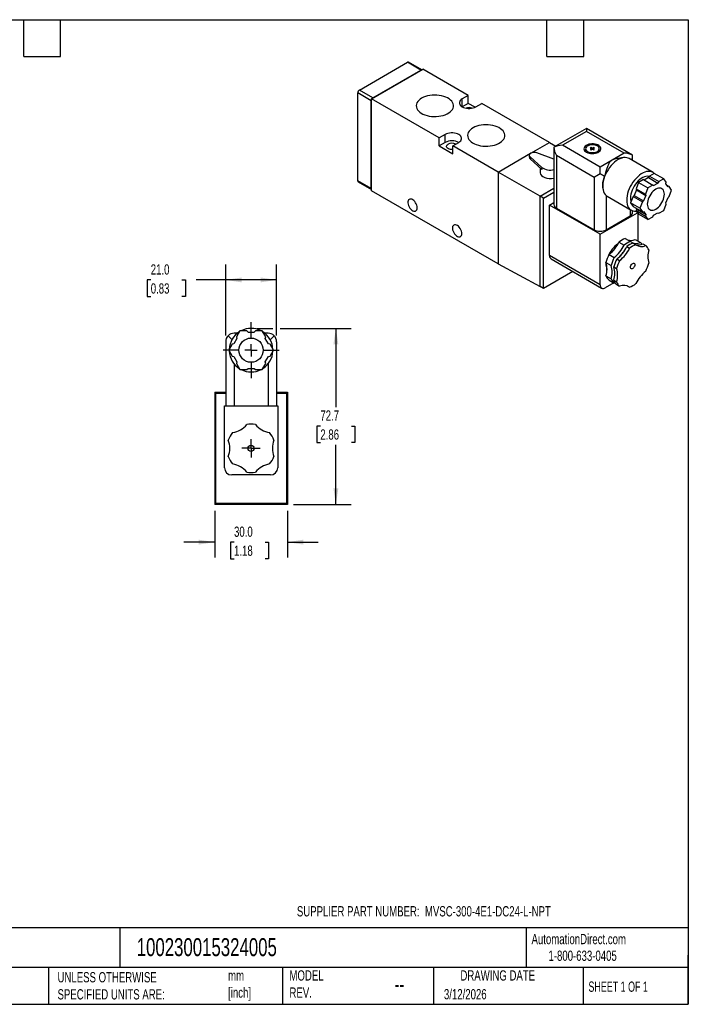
# Model space of a CAD drawing. Header units: millimetres. Extents: x 13 to 546, y 13 to 419.
# Tile 2 of 2: x 270 to 546, y 13 to 419. Entities that reach past the tile are written whole.
import ezdxf

# ---------------------------------------------------------------- set-up
doc = ezdxf.new("R2010")
doc.units = ezdxf.units.MM
doc.header["$LTSCALE"] = 2
doc.linetypes.add('SLD-Center', pattern=[19.05, 15.24, -1.27, 1.27, -1.27])
doc.linetypes.add('SLD-Solid', pattern=[0])
doc.layers.add('CENTER', color=40, linetype='SLD-Center')
doc.layers.add('DIMENSIONS', color=140, linetype='SLD-Solid', lineweight=25)
doc.layers.add('TEXT', color=140, linetype='SLD-Solid', lineweight=25)
doc.styles.add('SLDTEXTSTYLE0', font='TXT', dxfattribs={"width": 0.7})
doc.styles.add('SLDTEXTSTYLE1', font='TXT', dxfattribs={"width": 0.65})
doc.dimstyles.new('SLDDIMSTYLE0', dxfattribs={"dimtxt": 4.316016, "dimasz": 6.604, "dimexe": 0, "dimexo": 0.0625, "dimgap": 1.079004, "dimtad": 0, "dimtih": 1, "dimtoh": 1, "dimdec": 1, "dimrnd": 1e-09, "dimzin": 4, "dimdsep": 46, "dimtxsty": 'SLDTEXTSTYLE0', "dimsah": 1, "dimcen": 0.09, "dimadec": 0, "dimazin": 1, "dimtfac": 1, "dimtdec": 1, "dimtofl": 0, "dimtmove": 0, "dimatfit": 3, "dimfxl": 0, "dimfrac": 2, "dimtolj": 1, "dimtzin": 12, "dimarcsym": 0})
doc.dimstyles.new('SLDDIMSTYLE1', dxfattribs={"dimtxt": 4.316016, "dimasz": 6.604, "dimexe": 0, "dimexo": 0.0625, "dimgap": 1.079004, "dimtad": 0, "dimtih": 1, "dimtoh": 1, "dimdec": 1, "dimrnd": 1e-09, "dimzin": 4, "dimdsep": 46, "dimtxsty": 'SLDTEXTSTYLE0', "dimsah": 1, "dimcen": 0.09, "dimadec": 0, "dimazin": 1, "dimtfac": 1, "dimtdec": 1, "dimtmove": 0, "dimatfit": 0, "dimfxl": 0, "dimfrac": 2, "dimtolj": 1, "dimtzin": 12, "dimarcsym": 0})
doc.dimstyles.new('SLDDIMSTYLE2', dxfattribs={"dimtxt": 4.316016, "dimasz": 6.604, "dimexe": 0, "dimexo": 0.0625, "dimgap": 1.079004, "dimtad": 0, "dimtih": 1, "dimtoh": 1, "dimdec": 1, "dimrnd": 1e-09, "dimzin": 12, "dimdsep": 46, "dimtxsty": 'SLDTEXTSTYLE0', "dimsah": 1, "dimcen": 0.09, "dimadec": 0, "dimazin": 3, "dimtfac": 1, "dimtdec": 1, "dimtofl": 0, "dimtmove": 0, "dimatfit": 3, "dimfxl": 0, "dimfrac": 2, "dimtolj": 1, "dimtzin": 12, "dimarcsym": 0})

# ---------------------------------------------------------------- blocks, each defined once
blk = doc.blocks.new('_D_7')
at = {"layer": 'DIMENSIONS'}
for p, q in [((350.64, 216.45), (350.64, 197.11)), ((380.64, 216.45), (380.64, 197.11)), ((350.64, 203.46), (337.94, 203.46)), ((358.6, 203.46), (357.15, 203.46)), ((357.15, 203.46), (357.15, 196.6)), ((371.42, 203.46), (372.87, 203.46)), ((372.87, 203.46), (372.87, 196.6)), ((380.64, 203.46), (393.34, 203.46)), ((357.15, 196.6), (358.6, 196.6)), ((372.87, 196.6), (371.42, 196.6))]:
    blk.add_line(p, q, dxfattribs=at)
for points in [[(350.64, 203.46), (344.03, 204.48), (344.03, 202.45)], [(380.64, 203.46), (387.24, 202.45), (387.24, 204.48)]]:
    blk.add_solid(points, dxfattribs=at)
at = {"layer": 'DIMENSIONS', "char_height": 4.233, "attachment_point": 1, "style": 'SLDTEXTSTYLE0'}
for s, insert in [('30.0', (358.6, 209.89)), ('1.18', (358.6, 202.06))]:
    blk.add_mtext(s, dxfattribs=dict(at, insert=insert))
blk = doc.blocks.new('_D_8')
at = {"layer": 'DIMENSIONS'}
for p, q in [((355.14, 288.73), (355.14, 318.04)), ((376.14, 288.73), (376.14, 318.04)), ((324.22, 311.69), (322.78, 311.69)), ((322.78, 311.69), (322.78, 304.83)), ((337.05, 311.69), (338.5, 311.69)), ((338.5, 311.69), (338.5, 304.83)), ((355.14, 311.69), (342.9, 311.69)), ((376.14, 311.69), (355.14, 311.69)), ((322.78, 304.83), (324.22, 304.83)), ((338.5, 304.83), (337.05, 304.83))]:
    blk.add_line(p, q, dxfattribs=at)
for points in [[(355.14, 311.69), (361.74, 310.68), (361.74, 312.71)], [(376.14, 311.69), (369.53, 312.71), (369.53, 310.68)]]:
    blk.add_solid(points, dxfattribs=at)
at = {"layer": 'DIMENSIONS', "char_height": 4.233, "attachment_point": 1, "style": 'SLDTEXTSTYLE0'}
for s, insert in [('21.0', (324.22, 318.12)), ('0.83', (324.22, 310.29))]:
    blk.add_mtext(s, dxfattribs=dict(at, insert=insert))
blk = doc.blocks.new('_D_9')
at = {"layer": 'DIMENSIONS'}
for p, q in [((368.18, 291.69), (374.61, 291.69)), ((377.66, 291.69), (406.99, 291.69)), ((400.64, 291.69), (400.64, 259.22)), ((394.22, 251.39), (392.78, 251.39)), ((392.78, 251.39), (392.78, 244.53)), ((407.05, 251.39), (408.5, 251.39)), ((408.5, 251.39), (408.5, 244.53)), ((392.78, 244.53), (394.22, 244.53)), ((408.5, 244.53), (407.05, 244.53)), ((400.64, 218.99), (400.64, 243.57)), ((383.18, 218.99), (406.99, 218.99))]:
    blk.add_line(p, q, dxfattribs=at)
for points in [[(400.64, 291.69), (399.62, 285.09), (401.65, 285.09)], [(400.64, 218.99), (401.65, 225.6), (399.62, 225.6)]]:
    blk.add_solid(points, dxfattribs=at)
at = {"layer": 'DIMENSIONS', "char_height": 4.233, "attachment_point": 1, "style": 'SLDTEXTSTYLE0'}
for s, insert in [('72.7', (394.22, 257.82)), ('2.86', (394.22, 249.99))]:
    blk.add_mtext(s, dxfattribs=dict(at, insert=insert))
blk = doc.blocks.new('SW_CENTERMARKSYMBOL_2')
at = {"layer": 'CENTER', "color": 0}
for p, q in [((0, 5.08), (0, 11.54)), ((-5.08, 0), (-11.54, 0)), ((0, 0), (-2.54, 0)), ((0, 0), (0, 2.54)), ((0, 0), (0, -2.54)), ((0, 0), (2.54, 0)), ((5.08, 0), (11.54, 0)), ((0, -5.08), (0, -11.54))]:
    blk.add_line(p, q, dxfattribs=at)
blk = doc.blocks.new('SW_CENTERMARKSYMBOL_3')
at = {"layer": 'CENTER', "color": 0}
for p, q in [((-2.54, 0), (-3.79, 0)), ((0, 0), (-2.54, 0)), ((0, 2.54), (0, 3.79)), ((0, 0), (0, 2.54)), ((0, 0), (0, -2.54)), ((0, 0), (2.54, 0)), ((2.54, 0), (3.79, 0)), ((0, -2.54), (0, -3.79))]:
    blk.add_line(p, q, dxfattribs=at)

msp = doc.modelspace()

# ---------------------------------------------------------------- linework, layer by layer
for p, q in [((410.36, 390.08), (430.16, 401.51)), ((415.31, 386.41), (436.52, 398.65)), ((415.72, 386.69), (435.96, 398.37)), ((415.94, 386.86), (435.74, 398.29)), ((435.74, 398.29), (430.16, 401.51)), ((436.11, 398.42), (430.66, 401.56)), ((436, 398.35), (435.96, 398.37)), ((455.26, 387.84), (436.52, 398.65)), ((415.24, 385.63), (409.65, 388.86)), ((409.65, 352.6), (409.65, 388.86)), ((415.94, 386.86), (410.36, 390.08)), ((443.24, 370.28), (415.31, 386.41)), ((415.31, 348.52), (415.31, 386.41)), ((415.72, 386.69), (415.76, 386.67)), ((455.26, 387.84), (452.79, 386.41)), ((452.79, 383.14), (452.79, 386.41)), ((455.26, 384.57), (455.26, 387.84)), ((415.24, 349.38), (415.24, 385.63)), ((415.31, 385.89), (415.27, 385.91)), ((415.27, 349.14), (415.27, 385.91)), ((455.26, 384.57), (452.79, 383.14)), ((458.07, 382.95), (455.26, 384.57)), ((458.44, 383.14), (460.92, 384.57)), ((488.85, 368.45), (460.92, 384.57)), ((504.05, 374.17), (490.65, 366.43)), ((523.11, 363.16), (504.05, 374.17)), ((504.05, 374.17), (504.05, 372.98)), ((445.71, 371.71), (443.24, 370.28)), ((443.24, 367.02), (443.24, 370.28)), ((445.71, 368.45), (445.71, 371.71)), ((504.05, 372.98), (494.15, 367.27)), ((519.61, 364), (504.05, 372.98)), ((445.71, 368.45), (443.24, 367.02)), ((443.24, 367.02), (448.9, 363.75)), ((448.9, 367.02), (451.37, 368.45)), ((467.63, 356.2), (448.9, 367.02)), ((448.9, 363.75), (448.9, 367.02)), ((481.11, 363.98), (488.85, 368.45)), ((488.85, 368.45), (491.41, 366.87)), ((490.65, 366.43), (490.65, 342.77)), ((509.71, 358.29), (494.15, 367.27)), ((503.73, 365.84), (503.73, 364.63)), ((506, 366.35), (505.64, 366.14)), ((505.64, 366.14), (506.17, 365.84)), ((506.17, 365.84), (505.64, 365.53)), ((506.53, 366.04), (506, 366.35)), ((506, 365.94), (506, 366.35)), ((506.17, 365.43), (506.17, 365.84)), ((507.06, 366.35), (506.53, 366.04)), ((506.53, 365.63), (506.53, 366.04)), ((506.88, 365.84), (507.41, 366.14)), ((507.41, 365.53), (506.88, 365.84)), ((506.88, 365.43), (506.88, 365.84)), ((507.41, 366.14), (507.06, 366.35)), ((507.06, 365.94), (507.06, 366.35)), ((509.33, 364.63), (509.33, 365.84)), ((467.63, 356.2), (481.03, 363.94)), ((480.48, 363.14), (480.48, 362.32)), ((480.8, 362.52), (485.61, 358.15)), ((480.8, 362.52), (480.8, 361.71)), ((480.8, 361.71), (485.61, 357.33)), ((490.65, 361.51), (483.56, 364.12)), ((507.23, 354), (491.68, 362.98)), ((491.68, 362.98), (491.68, 341.34)), ((505.64, 365.53), (506, 365.33)), ((506, 365.33), (506.53, 365.63)), ((506.53, 365.63), (507.06, 365.33)), ((507.06, 365.33), (507.41, 365.53)), ((519.61, 364), (509.71, 358.29)), ((519.4, 362.18), (517.05, 361.85)), ((531.53, 356.08), (521.63, 361.79)), ((523.11, 360.94), (523.11, 363.16)), ((484.99, 357.9), (484.99, 355.95)), ((485.61, 358.15), (485.61, 357.33)), ((509.71, 355.43), (509.71, 358.29)), ((484.89, 346.24), (467.63, 356.2)), ((467.63, 356.2), (467.63, 318.31)), ((507.23, 354), (507.23, 332.36)), ((529.68, 353.9), (527.92, 352.88)), ((530.04, 354.51), (529.68, 353.9)), ((529.68, 353.9), (533.57, 351.65)), ((532.07, 355.68), (530.04, 354.51)), ((530.04, 354.51), (533.93, 352.27)), ((535.95, 353.44), (532.07, 355.68)), ((415.24, 349.38), (409.65, 352.6)), ((409.86, 352.15), (415.31, 349)), ((484.89, 346.24), (490.65, 349.57)), ((525.53, 351.91), (524.52, 349.3)), ((527.56, 353.08), (525.53, 351.91)), ((525.53, 351.91), (529.42, 349.67)), ((527.56, 353.08), (531.45, 350.84)), ((529.42, 349.67), (528.41, 347.05)), ((531.45, 350.84), (529.42, 349.67)), ((531.8, 350.63), (531.45, 350.84)), ((531.8, 350.63), (533.57, 351.65)), ((533.93, 352.27), (533.57, 351.65)), ((535.95, 353.44), (533.93, 352.27)), ((536.97, 351.99), (535.95, 353.44)), ((536.84, 351.36), (536.97, 351.99)), ((537.72, 350.1), (536.84, 351.36)), ((537.24, 350.79), (538.21, 350.23)), ((538.21, 350.23), (537.72, 350.1)), ((539.22, 348.79), (538.21, 350.23)), ((415.27, 349.14), (415.31, 349.12)), ((467.63, 318.31), (415.31, 348.52)), ((486.3, 345.42), (484.89, 346.24)), ((484.89, 309.01), (484.89, 346.24)), ((486.3, 345.42), (490.65, 347.94)), ((511.11, 348.14), (511.19, 347.94)), ((512.18, 346.52), (512.63, 346.2)), ((512.18, 346.52), (512.18, 332.36)), ((512.63, 346.2), (522.53, 340.49)), ((523.28, 346.11), (522.27, 343.49)), ((523.76, 346.54), (523.28, 346.11)), ((523.28, 346.11), (527.17, 343.86)), ((524.65, 348.81), (523.76, 346.54)), ((523.76, 346.54), (527.65, 344.29)), ((524.52, 349.3), (528.41, 347.05)), ((524.52, 349.3), (524.65, 348.81)), ((524.65, 348.81), (528.54, 346.57)), ((528.54, 346.57), (527.65, 344.29)), ((528.41, 347.05), (528.54, 346.57)), ((536.84, 343.47), (537.72, 345.75)), ((537.72, 345.75), (538.21, 346.18)), ((538.21, 346.18), (539.22, 348.79)), ((486.3, 308.19), (486.3, 345.42)), ((488.85, 342.57), (490.65, 343.61)), ((509.71, 330.52), (488.85, 342.57)), ((488.85, 321.74), (488.85, 342.57)), ((526.16, 341.25), (522.27, 343.49)), ((522.27, 343.49), (523.28, 342.05)), ((523.28, 342.05), (527.17, 339.8)), ((524.25, 341.49), (524.65, 340.92)), ((527.17, 343.86), (526.16, 341.25)), ((527.65, 344.29), (527.17, 343.86)), ((535.95, 340.37), (536.97, 342.99)), ((536.97, 342.99), (536.84, 343.47)), ((491.68, 341.34), (507.23, 332.36)), ((509.71, 330.52), (525.13, 339.43)), ((512.18, 332.36), (522.08, 338.08)), ((522.08, 340.75), (522.08, 338.08)), ((523.11, 339.51), (523.11, 340.23)), ((524.94, 339.69), (524.29, 340.07)), ((524.65, 340.92), (524.52, 340.29)), ((524.52, 340.29), (528.41, 338.04)), ((524.52, 340.29), (525.53, 338.85)), ((524.65, 340.92), (528.54, 338.68)), ((525.26, 339.23), (525.26, 327.74)), ((529.42, 336.6), (525.53, 338.85)), ((526.16, 341.25), (527.17, 339.8)), ((527.17, 339.8), (527.65, 339.93)), ((527.65, 339.93), (528.54, 338.68)), ((528.54, 338.68), (528.41, 338.04)), ((528.41, 338.04), (529.42, 336.6)), ((529.42, 336.6), (531.45, 337.77)), ((531.45, 337.77), (531.8, 338.38)), ((531.8, 338.38), (533.57, 339.41)), ((533.57, 339.41), (533.93, 339.2)), ((533.57, 339.41), (533.93, 339.2)), ((533.93, 339.2), (535.95, 340.37)), ((509.71, 309.7), (509.71, 330.52)), ((517.49, 327.29), (519.65, 326.05)), ((520.03, 328.76), (522.18, 327.51)), ((520.71, 325.43), (521.87, 324.76)), ((523.25, 326.9), (524.41, 326.23)), ((524.15, 328.39), (526.3, 327.14)), ((527.37, 326.53), (528.53, 325.86)), ((509.71, 309.7), (488.85, 321.74)), ((513.37, 322.17), (515.53, 320.92)), ((467.63, 318.31), (484.89, 309.01)), ((489.47, 320.37), (510.33, 308.33)), ((512.1, 318.89), (514.26, 317.65)), ((515.32, 317.04), (516.48, 316.36)), ((517.75, 319.63), (516.59, 320.31)), ((498.44, 315.19), (486.3, 308.19)), ((512.1, 313.4), (514.26, 312.15)), ((486.3, 308.19), (484.89, 309.01)), ((515.3, 310.48), (511.83, 308.48)), ((513.37, 311.59), (515.53, 310.35)), ((515.32, 311.54), (516.48, 310.87)), ((515.88, 310.48), (515.53, 310.35)), ((516.59, 309.74), (517.75, 309.06)), ((520.92, 309.24), (521.87, 308.69)), ((357.81, 287.02), (356.16, 288.67)), ((359.98, 289.69), (358.64, 289.69)), ((361.02, 290.69), (359.58, 288.21)), ((363.89, 290.69), (361.02, 290.69)), ((364.39, 290.19), (363.89, 290.69)), ((364.39, 290.19), (366.89, 290.19)), ((367.39, 290.69), (366.89, 290.19)), ((370.26, 290.69), (367.39, 290.69)), ((371.69, 288.21), (370.26, 290.69)), ((372.64, 289.69), (371.29, 289.69)), ((375.11, 288.67), (373.46, 287.02)), ((355.14, 286.19), (355.14, 259.69)), ((357.83, 285.18), (356.4, 282.69)), ((358.52, 285.36), (357.83, 285.18)), ((359.77, 287.53), (358.52, 285.36)), ((359.58, 288.21), (359.77, 287.53)), ((371.51, 287.53), (371.69, 288.21)), ((372.76, 285.36), (371.51, 287.53)), ((373.44, 285.18), (372.76, 285.36)), ((374.88, 282.69), (373.44, 285.18)), ((376.14, 286.19), (376.14, 259.69)), ((356.4, 282.69), (357.83, 280.21)), ((373.44, 280.21), (374.88, 282.69)), ((357.83, 280.21), (358.52, 280.03)), ((358.52, 280.03), (359.77, 277.86)), ((358.64, 277.04), (358.64, 259.69)), ((359.77, 277.86), (359.58, 277.18)), ((359.58, 277.18), (361.02, 274.69)), ((370.26, 274.69), (371.69, 277.18)), ((371.51, 277.86), (372.76, 280.03)), ((371.69, 277.18), (371.51, 277.86)), ((372.64, 277.04), (372.64, 259.69)), ((372.76, 280.03), (373.44, 280.21)), ((361.02, 274.69), (363.89, 274.69)), ((363.89, 274.69), (364.39, 275.19)), ((364.39, 275.19), (366.89, 275.19)), ((366.89, 275.19), (367.39, 274.69)), ((367.39, 274.69), (370.26, 274.69)), ((351.04, 264.99), (350.64, 265.39)), ((350.64, 265.39), (355.14, 265.39)), ((350.64, 265.39), (350.64, 218.99)), ((351.04, 219.39), (351.04, 264.99)), ((351.04, 264.99), (355.14, 264.99)), ((376.14, 265.39), (380.64, 265.39)), ((376.14, 264.99), (380.24, 264.99)), ((380.64, 265.39), (380.24, 264.99)), ((380.24, 264.99), (380.24, 219.39)), ((380.64, 265.39), (380.64, 218.99)), ((354.64, 234.19), (354.64, 259.69)), ((354.64, 259.69), (376.64, 259.69)), ((376.64, 259.69), (376.64, 234.19)), ((373.64, 231.19), (357.64, 231.19)), ((350.64, 218.99), (351.04, 219.39)), ((380.64, 218.99), (350.64, 218.99)), ((380.24, 219.39), (351.04, 219.39)), ((380.24, 219.39), (380.64, 218.99))]:
    msp.add_line(p, q)
at = {"flags": 128}
for points in [[(436.04, 386.68), (435.4, 386.26), (434.85, 385.79), (434.4, 385.28), (434.08, 384.74), (433.88, 384.19), (433.8, 383.62), (433.84, 383.05), (434.02, 382.5), (434.31, 381.95), (434.72, 381.44), (435.25, 380.96), (435.87, 380.52), (436.59, 380.13), (437.39, 379.8), (438.25, 379.53), (439.17, 379.32), (440.13, 379.19), (441.1, 379.13), (442.09, 379.13), (443.06, 379.22), (444.01, 379.37), (444.91, 379.59), (445.76, 379.88), (446.54, 380.22), (447.23, 380.63), (447.84, 381.07), (448.33, 381.56), (448.72, 382.09), (448.98, 382.63), (449.12, 383.2), (449.14, 383.76), (449.03, 384.33), (448.79, 384.88), (448.44, 385.41), (447.97, 385.91), (447.39, 386.37), (446.72, 386.78), (445.96, 387.14), (445.13, 387.45), (444.24, 387.68), (443.3, 387.85), (442.33, 387.95), (441.35, 387.98), (440.37, 387.94), (439.41, 387.82), (438.48, 387.63), (437.6, 387.38), (436.78, 387.06), (436.04, 386.68)], [(452.79, 386.41), (452.34, 386.1), (451.99, 385.75), (451.75, 385.37), (451.63, 384.98), (451.63, 384.57), (451.75, 384.18), (451.99, 383.8), (452.34, 383.45), (452.79, 383.14), (453.32, 382.88), (453.92, 382.68), (454.58, 382.55), (455.27, 382.48), (455.96, 382.48), (456.65, 382.55), (457.3, 382.68), (457.91, 382.88), (458.44, 383.14)], [(457.26, 374.44), (456.61, 374.01), (456.06, 373.54), (455.62, 373.03), (455.29, 372.5), (455.09, 371.94), (455.01, 371.38), (455.06, 370.81), (455.23, 370.25), (455.53, 369.71), (455.94, 369.19), (456.46, 368.71), (457.09, 368.27), (457.8, 367.89), (458.6, 367.55), (459.47, 367.28), (460.38, 367.08), (461.34, 366.94), (462.32, 366.88), (463.3, 366.89), (464.27, 366.97), (465.22, 367.12), (466.13, 367.34), (466.97, 367.63), (467.75, 367.98), (468.45, 368.38), (469.05, 368.83), (469.55, 369.32), (469.93, 369.84), (470.19, 370.39), (470.33, 370.95), (470.35, 371.52), (470.24, 372.08), (470.01, 372.63), (469.65, 373.16), (469.18, 373.66), (468.61, 374.12), (467.93, 374.54), (467.18, 374.9), (466.34, 375.2), (465.45, 375.44), (464.51, 375.61), (463.54, 375.71), (462.56, 375.73), (461.58, 375.69), (460.62, 375.57), (459.69, 375.38), (458.81, 375.13), (458, 374.81), (457.26, 374.44)], [(451.37, 368.45), (451.82, 368.76), (452.17, 369.1), (452.41, 369.48), (452.53, 369.88), (452.53, 370.28), (452.41, 370.68), (452.17, 371.06), (451.82, 371.4), (451.37, 371.71), (450.84, 371.97), (450.23, 372.17), (449.58, 372.31), (448.89, 372.38), (448.19, 372.38), (447.51, 372.31), (446.85, 372.17), (446.25, 371.97), (445.71, 371.71)], [(448.9, 365.53), (448.48, 365.52), (447.96, 365.56), (447.47, 365.67), (447.05, 365.84), (446.7, 366.07), (446.45, 366.33), (446.32, 366.63), (446.3, 366.93), (446.41, 367.22), (446.63, 367.5), (446.95, 367.73)], [(504.05, 364.41), (504.56, 364.16), (505.15, 363.98), (505.78, 363.86), (506.44, 363.82), (507.11, 363.85), (507.75, 363.95), (508.35, 364.11), (508.88, 364.34), (509.33, 364.63), (509.67, 364.96), (509.91, 365.32), (510.02, 365.69), (510, 366.08), (509.86, 366.45), (509.6, 366.81), (509.22, 367.12), (508.75, 367.4), (508.2, 367.61), (507.59, 367.76), (506.94, 367.84), (506.28, 367.85), (505.62, 367.79), (505, 367.66), (504.43, 367.46), (503.94, 367.2), (503.54, 366.89), (503.25, 366.54), (503.07, 366.17), (503.03, 365.79), (503.11, 365.41), (503.31, 365.04), (503.63, 364.71), (504.05, 364.41)], [(504.55, 364.7), (505, 364.48), (505.52, 364.33), (506.09, 364.24), (506.67, 364.22), (507.25, 364.28), (507.8, 364.4), (508.29, 364.58), (508.7, 364.82), (509.02, 365.1), (509.23, 365.42), (509.32, 365.75), (509.29, 366.09), (509.14, 366.42), (508.87, 366.72), (508.51, 366.98), (508.05, 367.19), (507.53, 367.35), (506.96, 367.43), (506.38, 367.45), (505.8, 367.4), (505.25, 367.28), (504.76, 367.09), (504.35, 366.86), (504.03, 366.57), (503.82, 366.26), (503.73, 365.92), (503.76, 365.59), (503.91, 365.26), (504.18, 364.96), (504.55, 364.7)], [(483.56, 364.12), (483.07, 364.25), (482.53, 364.3), (482, 364.26), (481.5, 364.15), (481.07, 363.96), (480.74, 363.71), (480.54, 363.42), (480.48, 363.11), (480.57, 362.8), (480.8, 362.52)], [(503.73, 365.42), (503.54, 365.26), (503.32, 365.02)], [(509.73, 365.02), (509.6, 365.17), (509.33, 365.42)], [(521.63, 361.79), (521.28, 361.97), (520.68, 362.15), (520.04, 362.21), (519.35, 362.17), (518.63, 362.01), (517.88, 361.73), (517.13, 361.35), (516.38, 360.86), (515.64, 360.28), (514.92, 359.61), (514.23, 358.86), (513.58, 358.05), (512.98, 357.17), (512.44, 356.25), (511.96, 355.31), (511.56, 354.34), (511.24, 353.37), (510.99, 352.4), (510.84, 351.46), (510.77, 350.56), (510.79, 349.7), (510.9, 348.9), (511.1, 348.18), (511.38, 347.53), (511.74, 346.98), (512.18, 346.52)], [(532.08, 355.67), (531.91, 355.82), (531.4, 356.15), (530.83, 356.37), (530.21, 356.49), (529.55, 356.49), (528.86, 356.38), (528.14, 356.16), (527.4, 355.83), (526.66, 355.41), (525.93, 354.88), (525.21, 354.27), (524.51, 353.58), (523.85, 352.81), (523.23, 351.99), (522.66, 351.11), (522.16, 350.19), (521.71, 349.25), (521.34, 348.3), (521.05, 347.35), (520.84, 346.4), (520.71, 345.49), (520.67, 344.61), (520.71, 343.78), (520.84, 343.01), (521.05, 342.32), (521.34, 341.7), (521.71, 341.18), (522.16, 340.75), (522.66, 340.42), (523.23, 340.2), (523.85, 340.08), (524.51, 340.08), (524.66, 340.1)], [(529.94, 354.34), (529.78, 354.38), (529.23, 354.45), (528.63, 354.4), (528, 354.24), (527.36, 353.97), (526.71, 353.6), (526.06, 353.12), (525.43, 352.56), (524.84, 351.91), (524.28, 351.2), (523.77, 350.43), (523.33, 349.63), (522.95, 348.79), (522.65, 347.95), (522.44, 347.12), (522.3, 346.31), (522.26, 345.53), (522.3, 344.8), (522.44, 344.14), (522.47, 344.02)], [(536.22, 347.06), (536.18, 347.67), (536.05, 348.22), (535.84, 348.69), (535.55, 349.07), (535.19, 349.35), (534.77, 349.52), (534.29, 349.58), (533.78, 349.53), (533.24, 349.37), (532.69, 349.1), (532.14, 348.73), (531.6, 348.27), (531.08, 347.73), (530.61, 347.12), (530.19, 346.46), (529.83, 345.77), (529.54, 345.05), (529.33, 344.34), (529.2, 343.64), (529.15, 342.98), (529.2, 342.36), (529.33, 341.82), (529.54, 341.35), (529.83, 340.97), (530.19, 340.69), (530.61, 340.52), (531.08, 340.45), (531.6, 340.51), (532.14, 340.67), (532.69, 340.94), (533.24, 341.31), (533.78, 341.77), (534.29, 342.31), (534.77, 342.92), (535.19, 343.58), (535.55, 344.27), (535.84, 344.98), (536.05, 345.7), (536.18, 346.4), (536.22, 347.06)], [(434.22, 341.44), (434.18, 341.95), (434.04, 342.49), (433.83, 343.03), (433.54, 343.55), (433.19, 344.02), (432.8, 344.43), (432.38, 344.74), (431.96, 344.96), (431.56, 345.06), (431.19, 345.05), (430.87, 344.92), (430.61, 344.68), (430.44, 344.34), (430.35, 343.92), (430.35, 343.44), (430.44, 342.91), (430.61, 342.37), (430.87, 341.83), (431.19, 341.33), (431.56, 340.89), (431.96, 340.53), (432.38, 340.26), (432.8, 340.1), (433.19, 340.05), (433.54, 340.12), (433.83, 340.31), (434.04, 340.6), (434.18, 340.98), (434.22, 341.44)], [(452.61, 330.83), (452.56, 331.33), (452.43, 331.87), (452.21, 332.41), (451.92, 332.93), (451.57, 333.41), (451.18, 333.81), (450.77, 334.13), (450.35, 334.35), (449.94, 334.45), (449.57, 334.44), (449.25, 334.31), (449, 334.07), (448.82, 333.73), (448.73, 333.31), (448.73, 332.82), (448.82, 332.3), (449, 331.75), (449.25, 331.22), (449.57, 330.72), (449.94, 330.28), (450.35, 329.91), (450.77, 329.65), (451.18, 329.48), (451.57, 329.44), (451.92, 329.51), (452.21, 329.7), (452.43, 329.99), (452.56, 330.37), (452.61, 330.83)], [(512.18, 317.66), (512.23, 318.47), (512.23, 318.53)], [(522.26, 316.95), (522.3, 317.29), (522.43, 317.65), (522.62, 317.99), (522.87, 318.27), (523.14, 318.48), (523.42, 318.59), (523.66, 318.59), (523.86, 318.47), (523.98, 318.26), (524.03, 317.97), (523.98, 317.63), (523.86, 317.27), (523.66, 316.93), (523.42, 316.65), (523.14, 316.44), (522.87, 316.33), (522.62, 316.33), (522.43, 316.45), (522.3, 316.66), (522.26, 316.95)]]:
    msp.add_lwpolyline(points, dxfattribs=at)
for centre, radius in [((365.64, 282.69), 5), ((365.64, 242.19), 1.25)]:
    msp.add_circle(centre, radius)
for centre, radius, start, end in [((430.45, 401.1), 0.503, 65.6929, 125.6176), ((436.12, 397.66), 0.73, 102.0729, 120.775), ((411.19, 388.79), 1.54, 122.6055, 177.3945), ((416.54, 385.85), 1.17, 120.4837, 134.1454), ((416.41, 385.62), 1.17, 165.8539, 179.5138), ((455.61, 379.23), 3.58, 69.3651, 110.6349), ((448.54, 363.02), 6.12, 62.4863, 117.5191), ((448.54, 364.7), 3.42, 62.3203, 117.6893), ((481.3, 362.35), 0.813, 181.4863, 232.0085), ((489.02, 362.91), 5.86, 234.4354, 286.1529), ((410.14, 352.55), 0.493, 173.7012, 234.9867), ((415.97, 349.37), 0.73, 179.2225, 197.9213), ((492.4, 342.95), 1.76, 185.6948, 245.6253), ((521.36, 339.68), 1.76, 294.3747, 354.3052), ((509.71, 337.14), 5.38, 242.6097, 297.3903), ((523.87, 317.06), 11.7, 125.0699, 158.088), ((504.04, 333.89), 14.98, 308.5264, 333.8812), ((506.19, 332.64), 14.98, 308.5264, 333.8812), ((507.25, 332.03), 14.98, 308.5264, 333.8812), ((523.39, 319.99), 9.39, 111.0136, 128.9763), ((525.55, 318.75), 9.39, 111.0136, 128.9763), ((526.61, 318.14), 9.39, 111.0136, 128.9763), ((522.33, 332.49), 4.49, 252.5405, 293.981), ((527.78, 317.46), 9.39, 111.0136, 128.9763), ((524.55, 330.73), 4, 233.7097, 296.063), ((525.54, 330.63), 4.49, 252.5405, 293.981), ((526.78, 329.45), 4, 233.7097, 296.063), ((524.06, 324.29), 3.63, 35.5826, 51.7476), ((525.96, 322.7), 4.07, 19.3679, 50.8252), ((490.32, 321.58), 1.48, 173.7012, 234.9867), ((527.63, 314.75), 16.07, 152.5256, 165.0598), ((508.42, 331.36), 14.98, 308.5264, 333.8812), ((527, 315.35), 10.96, 134.1431, 145.9103), ((538.18, 321.3), 8.82, 161.8435, 198.1518), ((503.72, 316.15), 8.82, 341.8435, 18.1518), ((517.45, 317.56), 5.26, 178.9195, 200.3817), ((529.79, 313.51), 16.07, 152.5256, 165.0598), ((505.88, 314.9), 8.82, 341.8435, 18.1518), ((530.85, 312.89), 16.07, 152.5256, 165.0598), ((506.94, 314.29), 8.82, 341.8435, 18.1518), ((532.01, 312.22), 16.07, 152.5256, 165.0598), ((514.27, 322.7), 16.07, 332.5256, 345.0598), ((515.94, 314.75), 4.07, 199.3679, 230.8252), ((508.11, 313.62), 8.82, 341.8435, 18.1518), ((537.86, 303.56), 14.98, 128.5264, 153.8812), ((511, 309.49), 1.31, 170.786, 309.2033), ((518.1, 313.51), 4.07, 199.3679, 230.8252), ((519.16, 312.89), 4.07, 199.3679, 230.8252), ((520.32, 312.22), 4.07, 199.3679, 230.8252), ((519.51, 305.47), 4, 53.7097, 116.063), ((518.51, 317.46), 9.39, 291.0136, 308.9763), ((358.64, 286.19), 3.5, 135, 180), ((358.64, 286.19), 3.5, 90, 135), ((365.64, 282.69), 9, 122.734, 177.266), ((365.64, 282.69), 9, 62.734, 117.266), ((365.64, 282.69), 9, 2.734, 57.266), ((372.64, 286.19), 3.5, 45, 90), ((372.64, 286.19), 3.5, 0, 45), ((365.64, 282.69), 9, 182.734, 237.266), ((365.64, 282.69), 9, 302.734, 357.266), ((365.64, 282.69), 9, 242.734, 297.266), ((356.49, 258.04), 9.5, 279.2574, 320.7371), ((365.64, 242.19), 10, 79.6562, 100.3384), ((374.79, 258.04), 9.5, 219.2574, 260.7371), ((365.64, 242.19), 10, 139.6562, 160.3384), ((365.64, 242.19), 10, 19.6562, 40.3384), ((347.34, 242.19), 9.5, 339.2574, 20.7371), ((383.94, 242.19), 9.5, 159.2574, 200.7371), ((365.64, 242.19), 10, 199.6562, 220.3384), ((356.49, 226.34), 9.5, 39.2574, 80.7371), ((374.79, 226.34), 9.5, 99.2574, 140.7371), ((365.64, 242.19), 10, 319.6562, 340.3384), ((357.64, 234.19), 3, 180, 270), ((365.64, 242.19), 10, 259.6562, 280.3384), ((373.64, 234.19), 3, 270, 0)]:
    msp.add_arc(centre, radius, start, end)
for centre, major_axis, ratio, start_param, end_param in [((494.15, 364.41), (4.95, 0), 0.577382, 1.570796, 2.356194), ((494.15, 364.41), (-2.47, 4.29), 0.577335, 0.785358, 1.570756), ((519.61, 361.14), (4.95, 0), 0.577382, 0.785398, 1.570796), ((519.61, 361.14), (2.47, 4.29), 0.577335, 5.036381, 5.497828), ((488.99, 355.91), (4, -0.06), 0.586828, 3.150206, 5.149462), ((509.71, 355.43), (3.5, 2.02), 0.00007, 1.570756, 2.356154), ((509.71, 355.43), (3.5, -2.02), 0.00007, 1.023854, 1.570837)]:
    msp.add_ellipse(centre, major_axis=major_axis, ratio=ratio, start_param=start_param, end_param=end_param)
for points, knots in [([(517.05, 361.85), (516.85, 361.82), (516.34, 361.75), (515.62, 361.55), (514.94, 361.28), (514.36, 360.95), (513.87, 360.51), (513.34, 359.81), (512.84, 358.78), (512.42, 357.55), (512.09, 356.44), (511.83, 355.48), (511.63, 354.77), (511.53, 354.38)], [0, 0, 0, 0, 0.055214, 0.135664, 0.197313, 0.260703, 0.338915, 0.419288, 0.576518, 0.738263, 0.8182, 0.899612, 1, 1, 1, 1]), ([(511.53, 354.38), (511.36, 353.95), (511.01, 353.09), (510.7, 351.82), (510.59, 350.53), (510.71, 349.27), (510.99, 348.51), (511.12, 348.14)], [0, 0, 0, 0, 0.192696, 0.390489, 0.593904, 0.802395, 1, 1, 1, 1])]:
    msp.add_open_spline(points, degree=3, knots=knots)
at = {"layer": 'TEXT'}
for p, q in [((12.7, 419.1), (546.1, 419.1)), ((271.78, 403.86), (271.78, 419.1)), ((287.02, 403.86), (287.02, 419.1)), ((487.68, 403.86), (487.68, 419.1)), ((502.92, 403.86), (502.92, 419.1)), ((546.1, 419.1), (546.1, 12.7)), ((271.78, 403.86), (287.02, 403.86)), ((487.68, 403.86), (502.92, 403.86)), ((546.1, 44.25), (12.7, 44.25)), ((311.52, 44.25), (311.52, 27.94)), ((479.15, 44.25), (479.15, 27.94)), ((546.1, 12.7), (546.1, 33.02)), ((546.1, 27.94), (12.7, 27.94)), ((282, 27.94), (282, 12.7)), ((378.6, 27.94), (378.6, 12.7)), ((440.93, 27.94), (440.93, 12.7)), ((502.7, 27.94), (502.7, 12.7)), ((12.7, 12.7), (546.1, 12.7))]:
    msp.add_line(p, q, dxfattribs=at)

# ---------------------------------------------------------------- block references
at = {"layer": 'CENTER'}
for name, p in [('SW_CENTERMARKSYMBOL_2', (365.64, 282.69)), ('SW_CENTERMARKSYMBOL_3', (365.64, 242.19))]:
    msp.add_blockref(name, p, dxfattribs=at)

# ---------------------------------------------------------------- texts
at = {"layer": 'TEXT'}
for s, insert, char_height, attachment_point, style in [('SUPPLIER PART NUMBER:  MVSC-300-4E1-DC24-L-NPT', (384.54, 53.21), 4.2333, 1, 'SLDTEXTSTYLE0'), ('AutomationDirect.com', (481.39, 41.75), 4.2333, 1, 'SLDTEXTSTYLE0'), ('100230015324005', (318.42, 40), 7.4083, 1, 'SLDTEXTSTYLE0'), ('1-800-633-0405', (488.38, 34.87), 4.2333, 1, 'SLDTEXTSTYLE0'), ('UNLESS OTHERWISE ^JSPECIFIED UNITS ARE:', (285.74, 25.99), 4.2333, 1, 'SLDTEXTSTYLE0'), ('mm^J[inch]', (356.13, 26.72), 4.233, 1, 'SLDTEXTSTYLE0'), ('MODEL ^JREV.', (381.47, 26.73), 4.2333, 1, 'SLDTEXTSTYLE0'), ('DRAWING DATE', (467.45, 26.73), 4.2333, 2, 'SLDTEXTSTYLE0'), ('--', (424.86, 24.15), 6.35, 1, 'SLDTEXTSTYLE0'), ('SHEET 1 OF 1', (504.88, 22.1), 4.2333, 1, 'SLDTEXTSTYLE1'), ('3/12/2026', (445.23, 18.98), 4.233, 1, 'SLDTEXTSTYLE0')]:
    msp.add_mtext(s, dxfattribs=dict(at, insert=insert, char_height=char_height, attachment_point=attachment_point, style=style))

# ---------------------------------------------------------------- dimensions: what is measured, and where the dimension line sits
at = {"layer": 'DIMENSIONS'}
for base, p1, p2, dimstyle, picture, middle in [((376.14, 311.69), (355.14, 286.19), (376.14, 286.19), 'SLDDIMSTYLE0', '_D_8', (330.64, 311.69)), ((380.64, 203.46), (350.64, 218.99), (380.64, 218.99), 'SLDDIMSTYLE1', '_D_7', (365.01, 203.46))]:
    dim = msp.add_linear_dim(base=base, p1=p1, p2=p2, dimstyle=dimstyle, dxfattribs=at)
    dim.commit()
    dim.dimension.update_dxf_attribs({"geometry": picture, "text_midpoint": middle, "dimtype": 160})
dim = msp.add_linear_dim(base=(400.64, 218.99), p1=(365.64, 291.69), p2=(380.64, 218.99), angle=90, dimstyle='SLDDIMSTYLE2', dxfattribs=at)
dim.commit()
dim.dimension.update_dxf_attribs({"geometry": '_D_9', "text_midpoint": (400.64, 251.39), "dimtype": 160})

doc.saveas('drawing.dxf')
